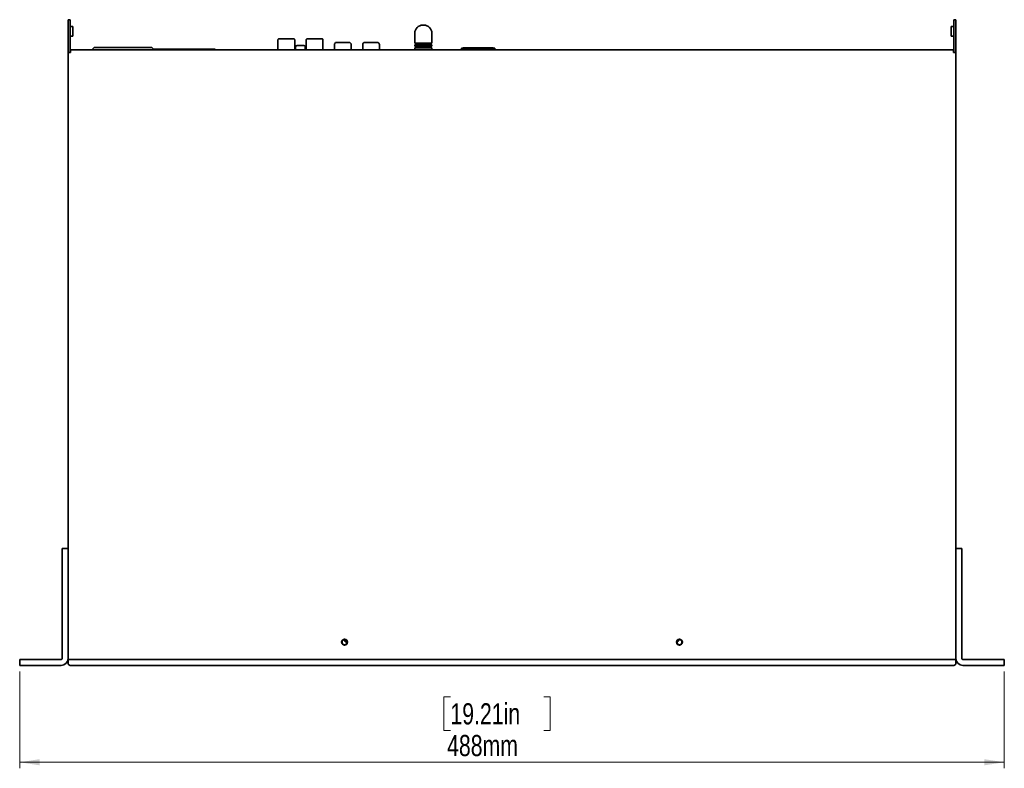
# Model space of a CAD drawing. Header units: millimetres. Extents: x 7 to 588, y 9 to 399.
# Tile 1 of 33: x 129 to 291, y 15 to 139. Entities that reach past the tile are written whole.
import ezdxf

# ---------------------------------------------------------------- set-up
doc = ezdxf.new("R2010")
doc.units = ezdxf.units.MM
doc.styles.add('SLDTEXTSTYLE0', font='TXT', dxfattribs={"width": 0.75})
doc.dimstyles.new('SLDDIMSTYLE0', dxfattribs={"dimtxt": 3.5, "dimasz": 3.302, "dimexe": 0, "dimexo": 0.0625, "dimgap": 0.875, "dimtad": 1, "dimlfac": 3, "dimrnd": 1e-09, "dimzin": 12, "dimdsep": 46, "dimtxsty": 'SLDTEXTSTYLE0', "dimsah": 1, "dimcen": 0.09, "dimadec": 0, "dimazin": 3, "dimtfac": 1, "dimtofl": 0, "dimtmove": 0, "dimatfit": 3, "dimfxl": 0, "dimfrac": 2, "dimtolj": 1, "dimtzin": 12, "dimarcsym": 0})

# ---------------------------------------------------------------- blocks, each defined once
blk = doc.blocks.new('_D_5')
at = {"color": 7, "linetype": 'Continuous', "lineweight": 0}
for p, q in [((128.53, 31.27), (128.53, 15.27)), ((291.2, 31.27), (291.2, 15.27)), ((199.69, 27.06), (198.62, 27.06)), ((198.62, 27.06), (198.62, 21.51)), ((215.1, 27.06), (216.17, 27.06)), ((216.17, 27.06), (216.17, 21.51)), ((198.62, 21.51), (199.69, 21.51)), ((216.17, 21.51), (215.1, 21.51)), ((128.53, 16.27), (291.2, 16.27))]:
    blk.add_line(p, q, dxfattribs=at)
at = {"color": 7, "linetype": 'Continuous', "lineweight": 18}
for points in [[(128.53, 16.27), (131.83, 15.76), (131.83, 16.78)], [(291.2, 16.27), (287.89, 16.78), (287.89, 15.76)]]:
    blk.add_solid(points, dxfattribs=at)
at = {"color": 7, "linetype": 'Continuous', "lineweight": 18, "char_height": 3.5, "attachment_point": 1, "style": 'SLDTEXTSTYLE0'}
for s, insert in [('19.21in', (199.69, 26.02)), ('488mm', (199.14, 20.78))]:
    blk.add_mtext(s, dxfattribs=dict(at, insert=insert))

msp = doc.modelspace()

# ---------------------------------------------------------------- linework, layer by layer
at = {"color": 7, "linetype": 'Continuous', "lineweight": 35}
for p, q in [((136.5294, 138.9359), (136.8627, 138.9359)), ((136.5294, 138.4), (136.5294, 138.9359)), ((136.5294, 134.1539), (136.5294, 138.4)), ((136.8627, 138.9359), (136.8627, 138.4)), ((136.8627, 134.1539), (136.8627, 138.4)), ((282.8627, 138.9359), (283.196, 138.9359)), ((282.8627, 138.4), (282.8627, 138.9359)), ((282.8627, 134.1539), (282.8627, 138.4)), ((283.196, 138.9359), (283.196, 138.4)), ((283.196, 134.1539), (283.196, 138.4)), ((137.3127, 137.7859), (136.896, 137.7859)), ((137.3127, 137.0026), (137.3127, 137.7859)), ((137.3127, 136.2192), (137.3127, 137.0026)), ((193.7949, 136.7026), (193.7949, 135.0692)), ((195.2949, 138.0359), (195.1282, 138.0359)), ((196.6282, 135.0692), (196.6282, 136.7026)), ((282.8294, 137.7859), (282.4127, 137.7859)), ((282.4127, 137.0026), (282.4127, 137.7859)), ((282.4127, 136.2192), (282.4127, 137.0026)), ((136.896, 136.2192), (137.3127, 136.2192)), ((171.1925, 135.6139), (171.1925, 133.9359)), ((173.9611, 133.9359), (173.9611, 135.6139)), ((175.8576, 135.6139), (175.8576, 133.9359)), ((178.6262, 133.9359), (178.6262, 135.6139)), ((180.8593, 135.1712), (182.9593, 135.1712)), ((185.526, 135.1712), (187.626, 135.1712)), ((195.2115, 135.0692), (193.7949, 135.0692)), ((193.9449, 135.0692), (193.9449, 134.8026)), ((196.6282, 135.0692), (195.2115, 135.0692)), ((196.4782, 134.8026), (196.4782, 135.0692)), ((282.4127, 136.2192), (282.8294, 136.2192)), ((136.5294, 133.6898), (136.5294, 134.1539)), ((136.5294, 133.5359), (136.5294, 133.6898)), ((136.5294, 51.4026), (136.5294, 133.5359)), ((136.5294, 133.5359), (136.9294, 133.5359)), ((136.8627, 134.1539), (136.8627, 133.6898)), ((136.8627, 133.5359), (136.8627, 133.6898)), ((136.9294, 133.9359), (282.796, 133.9359)), ((136.9294, 133.9359), (136.9294, 133.5359)), ((140.6127, 133.9359), (140.6127, 134.0129)), ((140.6127, 134.0129), (140.6127, 134.0129)), ((141.6307, 134.3463), (142.9378, 134.3463)), ((142.5127, 134.3463), (148.6794, 134.3463)), ((148.5794, 134.3463), (142.6127, 134.3463)), ((148.2542, 134.3463), (149.5613, 134.3463)), ((160.8035, 134.0692), (150.5746, 134.0692)), ((150.5794, 134.0129), (150.5794, 133.9359)), ((150.5794, 134.0129), (150.5794, 134.0129)), ((160.8035, 133.9359), (160.8035, 134.0692)), ((160.8035, 133.9359), (160.8035, 134.0692)), ((160.8035, 134.0692), (160.8035, 134.0692)), ((174.1149, 134.4026), (174.1149, 134.0826)), ((174.9149, 134.6692), (174.3815, 134.6692)), ((175.4482, 134.6692), (174.9149, 134.6692)), ((175.7149, 134.0826), (175.7149, 134.4026)), ((180.526, 134.8379), (180.526, 133.9359)), ((183.2927, 133.9359), (183.2927, 134.8379)), ((185.1927, 134.8379), (185.1927, 133.9359)), ((187.9593, 133.9359), (187.9593, 134.8379)), ((193.7949, 134.8026), (193.7949, 134.5359)), ((193.7949, 134.8026), (196.6282, 134.8026)), ((195.2115, 134.5359), (193.7949, 134.5359)), ((193.7949, 134.2692), (193.7949, 133.9359)), ((193.7949, 134.2692), (196.6282, 134.2692)), ((193.9449, 134.5359), (193.9449, 134.2692)), ((196.6282, 134.5359), (195.2115, 134.5359)), ((196.4782, 134.2692), (196.4782, 134.5359)), ((196.6282, 134.5359), (196.6282, 134.8026)), ((196.6282, 133.9359), (196.6282, 134.2692)), ((201.521, 134.2162), (201.521, 133.9359)), ((207.0244, 134.2162), (201.521, 134.2162)), ((201.7727, 134.2162), (201.7727, 134.2889)), ((201.7727, 134.2889), (203.106, 134.2889)), ((203.106, 134.2889), (203.106, 134.2162)), ((203.4394, 134.2715), (203.106, 134.2715)), ((205.106, 134.2715), (203.4394, 134.2715)), ((203.4394, 134.2715), (203.4394, 134.2162)), ((205.106, 134.2162), (205.106, 134.2715)), ((205.4394, 134.2715), (205.106, 134.2715)), ((205.4394, 134.2889), (205.4394, 134.2162)), ((206.7727, 134.2889), (205.4394, 134.2889)), ((206.7727, 134.2162), (206.7727, 134.2889)), ((207.0244, 133.9359), (207.0244, 134.2162)), ((282.796, 133.5359), (282.796, 133.9359)), ((282.796, 133.5359), (283.196, 133.5359)), ((282.8627, 133.6898), (282.8627, 134.1539)), ((282.8627, 133.5359), (282.8627, 133.6898)), ((283.196, 134.1539), (283.196, 133.6898)), ((283.196, 133.5359), (283.196, 133.6898)), ((283.196, 133.5359), (283.196, 51.4026)), ((135.5294, 51.6026), (136.5294, 51.6026)), ((135.5294, 50.6026), (135.5294, 51.6026)), ((135.5294, 50.6026), (135.5294, 33.4359)), ((136.5294, 51.4026), (136.5294, 50.6026)), ((136.5294, 50.6026), (136.5294, 33.4359)), ((283.196, 51.6026), (284.196, 51.6026)), ((283.196, 50.6026), (283.196, 51.4026)), ((283.196, 33.4359), (283.196, 50.6026)), ((284.196, 51.6026), (284.196, 50.6026)), ((284.196, 33.4359), (284.196, 50.6026)), ((182.6114, 36.1351), (182.4853, 36.1351)), ((128.5294, 32.2692), (128.5294, 33.2692)), ((128.5294, 33.2692), (129.5294, 33.2692)), ((129.5294, 33.2692), (135.3627, 33.2692)), ((136.9294, 33.2692), (136.5294, 33.2692)), ((136.5294, 32.6026), (136.5294, 33.2692)), ((282.796, 33.2692), (136.9294, 33.2692)), ((137.196, 33.2692), (282.5294, 33.2692)), ((283.196, 33.2692), (282.796, 33.2692)), ((283.196, 33.2692), (283.196, 32.6026)), ((284.3627, 33.2692), (290.196, 33.2692)), ((290.196, 33.2692), (291.196, 33.2692)), ((291.196, 33.2692), (291.196, 32.2692)), ((129.5294, 32.2692), (128.5294, 32.2692)), ((129.5294, 32.2692), (135.3627, 32.2692)), ((137.196, 32.2692), (136.8627, 32.2692)), ((282.5294, 32.2692), (137.196, 32.2692)), ((282.8627, 32.2692), (282.5294, 32.2692)), ((284.3627, 32.2692), (290.196, 32.2692)), ((291.196, 32.2692), (290.196, 32.2692))]:
    msp.add_line(p, q, dxfattribs=at)
at = {"color": 7, "linetype": 'Continuous', "lineweight": 35, "flags": 128}
for points in [[(172.5768, 135.7832), (172.2013, 135.7832), (171.8626, 135.7832), (171.5939, 135.7832), (171.4213, 135.7832), (171.3618, 135.7832), (171.4213, 135.7832), (171.5939, 135.7832), (171.8626, 135.7832), (172.2013, 135.7832), (172.5768, 135.7832)], [(172.5768, 135.7832), (172.2322, 135.7832), (171.9292, 135.7832), (171.7042, 135.7832), (171.5846, 135.7832), (171.5846, 135.7832), (171.7042, 135.7832), (171.9292, 135.7832), (172.2322, 135.7832), (172.5768, 135.7832), (172.9214, 135.7832), (173.2244, 135.7832), (173.4493, 135.7832), (173.569, 135.7832), (173.569, 135.7832), (173.4493, 135.7832), (173.2244, 135.7832), (172.9214, 135.7832), (172.5768, 135.7832)], [(177.2419, 135.7832), (176.8665, 135.7832), (176.5278, 135.7832), (176.259, 135.7832), (176.0864, 135.7832), (176.027, 135.7832), (176.0864, 135.7832), (176.259, 135.7832), (176.5278, 135.7832), (176.8665, 135.7832), (177.2419, 135.7832)], [(177.2419, 135.7832), (176.8973, 135.7832), (176.5943, 135.7832), (176.3694, 135.7832), (176.2497, 135.7832), (176.2497, 135.7832), (176.3694, 135.7832), (176.5943, 135.7832), (176.8973, 135.7832), (177.2419, 135.7832), (177.5865, 135.7832), (177.8896, 135.7832), (178.1145, 135.7832), (178.2341, 135.7832), (178.2341, 135.7832), (178.1145, 135.7832), (177.8896, 135.7832), (177.5865, 135.7832), (177.2419, 135.7832)], [(148.6794, 134.3463), (148.8639, 134.3463), (149.0428, 134.3463), (149.2108, 134.3463), (149.3629, 134.3463), (149.4944, 134.3463), (149.6013, 134.3463), (149.6805, 134.3463), (149.7296, 134.3463)], [(182.1576, 36.3913), (182.1774, 36.4542), (182.2159, 36.5187)], [(237.3264, 36.4665), (237.3322, 36.4542), (237.352, 36.3913)]]:
    msp.add_lwpolyline(points, dxfattribs=at)
at = {"color": 7, "linetype": 'Continuous', "lineweight": 35}
for centre, radius in [((182.196, 36.1026), 0.5), ((182.196, 36.1026), 0.4167), ((237.5294, 36.1026), 0.5), ((237.5294, 36.1026), 0.4167)]:
    msp.add_circle(centre, radius, dxfattribs=at)
for centre, radius, start, end in [((136.896, 137.8192), 0.0333, 180, 270), ((195.1282, 136.7026), 1.3333, 90, 180), ((195.2949, 136.7026), 1.3333, 0, 90), ((282.8294, 137.8192), 0.0333, 270, 0), ((136.896, 136.1859), 0.0333, 90, 180), ((171.3618, 135.6139), 0.1693, 89.99999, 179.99999), ((176.027, 135.6139), 0.1693, 89.99999, 179.99999), ((180.8593, 134.8379), 0.3333, 89.999999, 179.999999), ((182.9593, 134.8379), 0.3333, 359.999999, 89.999999), ((185.526, 134.8379), 0.3333, 89.999999, 179.999999), ((187.626, 134.8379), 0.3333, 359.999999, 89.999999), ((282.8294, 136.1859), 0.0333, 0, 90), ((140.946, 134.0129), 0.3333, 89.99999, 179.99999), ((140.946, 134.0129), 0.3333, 89.99999, 179.99999), ((150.246, 134.0129), 0.3333, 359.99999, 89.99999), ((150.246, 134.0129), 0.3333, 359.99999, 89.99999), ((174.3815, 134.4026), 0.2667, 90, 180), ((174.2615, 134.0826), 0.1467, 180, 270), ((175.4482, 134.4026), 0.2667, 0, 90), ((175.5682, 134.0826), 0.1467, 270, 0), ((182.4727, 36.4538), 0.3189, 168.435241, 272.270144), ((237.0429, 36.4527), 0.3141, 283.282652, 5.233004), ((135.3627, 33.4359), 1.1667, 270, 360), ((135.3627, 33.4359), 0.1667, 270, 0), ((136.8627, 32.6026), 0.3333, 180, 270), ((282.8627, 32.6026), 0.3333, 270, 0), ((284.3627, 33.4359), 1.1667, 180, 270), ((284.3627, 33.4359), 0.1667, 180, 270)]:
    msp.add_arc(centre, radius, start, end, dxfattribs=at)
for points, knots in [([(172.9495, 135.7832), (172.976, 135.7832), (173.1656, 135.7832), (173.4615, 135.7832), (173.7329, 135.7832), (173.8201, 135.7832), (173.7323, 135.7832), (173.4641, 135.7832), (173.051, 135.7832), (172.731, 135.7832), (172.5768, 135.7832)], [0, 0, 0, 0, 0.023545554, 0.16846704, 0.312333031, 0.444389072, 0.576445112, 0.720311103, 0.865232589, 1, 1, 1, 1]), ([(173.9611, 135.6139), (173.9601, 135.6269), (173.9583, 135.6523), (173.9429, 135.6902), (173.9222, 135.7197), (173.9021, 135.7396), (173.8869, 135.7519), (173.8716, 135.7619), (173.8506, 135.7728), (173.8121, 135.7847), (173.7927, 135.7825), (173.7492, 135.7829), (173.7264, 135.7831)], [0, 0, 0, 0, 0.08211107, 0.1607109, 0.22937972, 0.25935274, 0.2871309, 0.31455272, 0.34429945, 0.42093277, 0.69799405, 1, 1, 1, 1]), ([(177.9591, 135.7832), (178.0098, 135.7832), (178.2018, 135.7832), (178.393, 135.7832), (178.4865, 135.7832), (178.3971, 135.7832), (178.1293, 135.7832), (177.7161, 135.7832), (177.3961, 135.7832), (177.2419, 135.7832)], [0, 0, 0, 0, 0.05834551, 0.22126396, 0.37080844, 0.52035291, 0.68327136, 0.84738508, 1, 1, 1, 1]), ([(178.6262, 135.6139), (178.6253, 135.6269), (178.6234, 135.6523), (178.608, 135.6902), (178.5873, 135.7197), (178.5673, 135.7396), (178.5521, 135.7519), (178.5367, 135.7619), (178.5157, 135.7728), (178.4773, 135.7847), (178.4579, 135.7825), (178.4143, 135.7829), (178.3916, 135.7831)], [0, 0, 0, 0, 0.08211107, 0.1607109, 0.22937972, 0.25935274, 0.2871309, 0.31455272, 0.34429945, 0.42093277, 0.69799405, 1, 1, 1, 1]), ([(140.946, 134.3463), (140.946, 134.3463), (140.9606, 134.3463), (141.0033, 134.3463), (141.031, 134.3463), (141.0465, 134.3463), (141.0535, 134.3463), (141.0582, 134.3463), (141.0604, 134.3463), (141.0837, 134.3463), (141.1186, 134.3463), (141.1592, 134.3463), (141.1875, 134.3463), (141.202, 134.3463), (141.2806, 134.3463), (141.3529, 134.3463), (141.4748, 134.3463), (141.5386, 134.3463), (141.6066, 134.3463), (141.6529, 134.3463), (141.6771, 134.3463), (141.7478, 134.3463), (141.8204, 134.3463), (141.9086, 134.3463), (141.9472, 134.3463), (141.9731, 134.3463), (141.9866, 134.3463), (142.0494, 134.3463), (142.1258, 134.3463), (142.217, 134.3463), (142.263, 134.3463), (142.2829, 134.3463), (142.2961, 134.3463), (142.3032, 134.3463), (142.4096, 134.3463), (142.5107, 134.3463), (142.6127, 134.3463)], [0, 0, 0, 0, 0.125, 0.1875, 0.21875, 0.234375, 0.2421875, 0.2421875, 0.25, 0.25, 0.3125, 0.34375, 0.34375, 0.375, 0.375, 0.5, 0.5, 0.5625, 0.59375, 0.59375, 0.625, 0.625, 0.6875, 0.71875, 0.734375, 0.734375, 0.75, 0.75, 0.8125, 0.84375, 0.859375, 0.8671875, 0.8671875, 0.875, 0.875, 1, 1, 1, 1]), ([(142.6127, 134.3463), (142.5067, 134.3463), (142.3506, 134.3463), (142.1733, 134.3463), (142.0858, 134.3463), (142.0424, 134.3463), (142.0239, 134.3463), (142.0115, 134.3463), (142.0057, 134.3463), (141.9469, 134.3463), (141.8703, 134.3463), (141.7967, 134.3463), (141.7482, 134.3463), (141.7247, 134.3463), (141.6045, 134.3463), (141.5155, 134.3463), (141.3935, 134.3463), (141.336, 134.3463), (141.2836, 134.3463), (141.2498, 134.3463), (141.2331, 134.3463), (141.1869, 134.3463), (141.1445, 134.3463), (141.1016, 134.3463), (141.0846, 134.3463), (141.0736, 134.3463), (141.068, 134.3463), (141.0432, 134.3463), (141.0171, 134.3463), (140.9933, 134.3463), (140.983, 134.3463), (140.979, 134.3463), (140.9763, 134.3463), (140.975, 134.3463), (140.9553, 134.3463), (140.946, 134.3463), (140.946, 134.3463)], [0, 0, 0, 0, 0.125, 0.1875, 0.21875, 0.234375, 0.2421875, 0.2421875, 0.25, 0.25, 0.3125, 0.34375, 0.34375, 0.375, 0.375, 0.5, 0.5, 0.5625, 0.59375, 0.59375, 0.625, 0.625, 0.6875, 0.71875, 0.734375, 0.734375, 0.75, 0.75, 0.8125, 0.84375, 0.859375, 0.8671875, 0.8671875, 0.875, 0.875, 1, 1, 1, 1]), ([(142.5127, 134.3463), (142.4523, 134.3463), (142.3628, 134.3463), (142.2607, 134.3463), (142.2102, 134.3463), (142.1887, 134.3463), (142.1744, 134.3463), (142.1677, 134.3463), (142.0386, 134.3463), (141.9281, 134.3463), (141.7797, 134.3463), (141.7121, 134.3463), (141.6447, 134.3463), (141.6139, 134.3463), (141.6013, 134.3463), (141.593, 134.3463), (141.5887, 134.3463), (141.5251, 134.3463), (141.4842, 134.3463), (141.4624, 134.3463)], [0, 0, 0, 0, 0.125, 0.1875, 0.21875, 0.234375, 0.234375, 0.25, 0.25, 0.5, 0.5, 0.625, 0.6875, 0.71875, 0.734375, 0.734375, 0.75, 0.75, 1, 1, 1, 1]), ([(142.9378, 134.3463), (142.9973, 134.3463), (143.066, 134.3463), (143.2213, 134.3463), (143.3023, 134.3463), (143.3865, 134.3463)], [0, 0, 0, 0, 0.5, 0.5, 1, 1, 1, 1]), ([(147.8056, 134.3463), (147.8897, 134.3463), (147.9707, 134.3463), (148.1261, 134.3463), (148.1947, 134.3463), (148.2542, 134.3463)], [0, 0, 0, 0, 0.5, 0.5, 1, 1, 1, 1]), ([(148.5794, 134.3463), (148.6853, 134.3463), (148.8414, 134.3463), (149.0188, 134.3463), (149.1062, 134.3463), (149.1496, 134.3463), (149.1682, 134.3463), (149.1805, 134.3463), (149.1863, 134.3463), (149.2452, 134.3463), (149.3217, 134.3463), (149.3954, 134.3463), (149.4439, 134.3463), (149.4673, 134.3463), (149.5876, 134.3463), (149.6766, 134.3463), (149.7985, 134.3463), (149.856, 134.3463), (149.9085, 134.3463), (149.9423, 134.3463), (149.9589, 134.3463), (150.0051, 134.3463), (150.0476, 134.3463), (150.0905, 134.3463), (150.1075, 134.3463), (150.1185, 134.3463), (150.124, 134.3463), (150.1489, 134.3463), (150.1749, 134.3463), (150.1988, 134.3463), (150.209, 134.3463), (150.2131, 134.3463), (150.2157, 134.3463), (150.217, 134.3463), (150.2367, 134.3463), (150.246, 134.3463), (150.246, 134.3463)], [0, 0, 0, 0, 0.125, 0.1875, 0.21875, 0.234375, 0.2421875, 0.2421875, 0.25, 0.25, 0.3125, 0.34375, 0.34375, 0.375, 0.375, 0.5, 0.5, 0.5625, 0.59375, 0.59375, 0.625, 0.625, 0.6875, 0.71875, 0.734375, 0.734375, 0.75, 0.75, 0.8125, 0.84375, 0.859375, 0.8671875, 0.8671875, 0.875, 0.875, 1, 1, 1, 1]), ([(150.246, 134.3463), (150.246, 134.3463), (150.2314, 134.3463), (150.1887, 134.3463), (150.161, 134.3463), (150.1455, 134.3463), (150.1386, 134.3463), (150.1338, 134.3463), (150.1316, 134.3463), (150.1083, 134.3463), (150.0734, 134.3463), (150.0329, 134.3463), (150.0046, 134.3463), (149.9901, 134.3463), (149.9115, 134.3463), (149.8391, 134.3463), (149.7172, 134.3463), (149.6534, 134.3463), (149.5854, 134.3463), (149.5391, 134.3463), (149.5149, 134.3463), (149.4443, 134.3463), (149.3716, 134.3463), (149.2834, 134.3463), (149.2448, 134.3463), (149.219, 134.3463), (149.2054, 134.3463), (149.1426, 134.3463), (149.0662, 134.3463), (148.9751, 134.3463), (148.929, 134.3463), (148.9092, 134.3463), (148.8959, 134.3463), (148.8889, 134.3463), (148.7824, 134.3463), (148.6814, 134.3463), (148.5794, 134.3463)], [0, 0, 0, 0, 0.125, 0.1875, 0.21875, 0.234375, 0.2421875, 0.2421875, 0.25, 0.25, 0.3125, 0.34375, 0.34375, 0.375, 0.375, 0.5, 0.5, 0.5625, 0.59375, 0.59375, 0.625, 0.625, 0.6875, 0.71875, 0.734375, 0.734375, 0.75, 0.75, 0.8125, 0.84375, 0.859375, 0.8671875, 0.8671875, 0.875, 0.875, 1, 1, 1, 1])]:
    msp.add_open_spline(points, degree=3, knots=knots, dxfattribs=at)
for points in [[(141.4624, 134.3463), (141.4897, 134.3463), (141.5479, 134.3463), (141.6307, 134.3463)], [(149.5613, 134.3463), (149.644, 134.3463), (149.7023, 134.3463), (149.7296, 134.3463)]]:
    msp.add_open_spline(points, degree=3, dxfattribs=at)

# ---------------------------------------------------------------- dimensions: what is measured, and where the dimension line sits
at = {"color": 7, "linetype": 'Continuous', "lineweight": 18}
dim = msp.add_linear_dim(base=(291.196, 16.2692), p1=(128.5294, 32.2692), p2=(291.196, 32.2692), angle=0, dimstyle='SLDDIMSTYLE0', dxfattribs=at)
dim.commit()
dim.dimension.update_dxf_attribs({"geometry": '_D_5', "text_midpoint": (207.396, 16.2692), "dimtype": 160})

doc.saveas('drawing.dxf')
